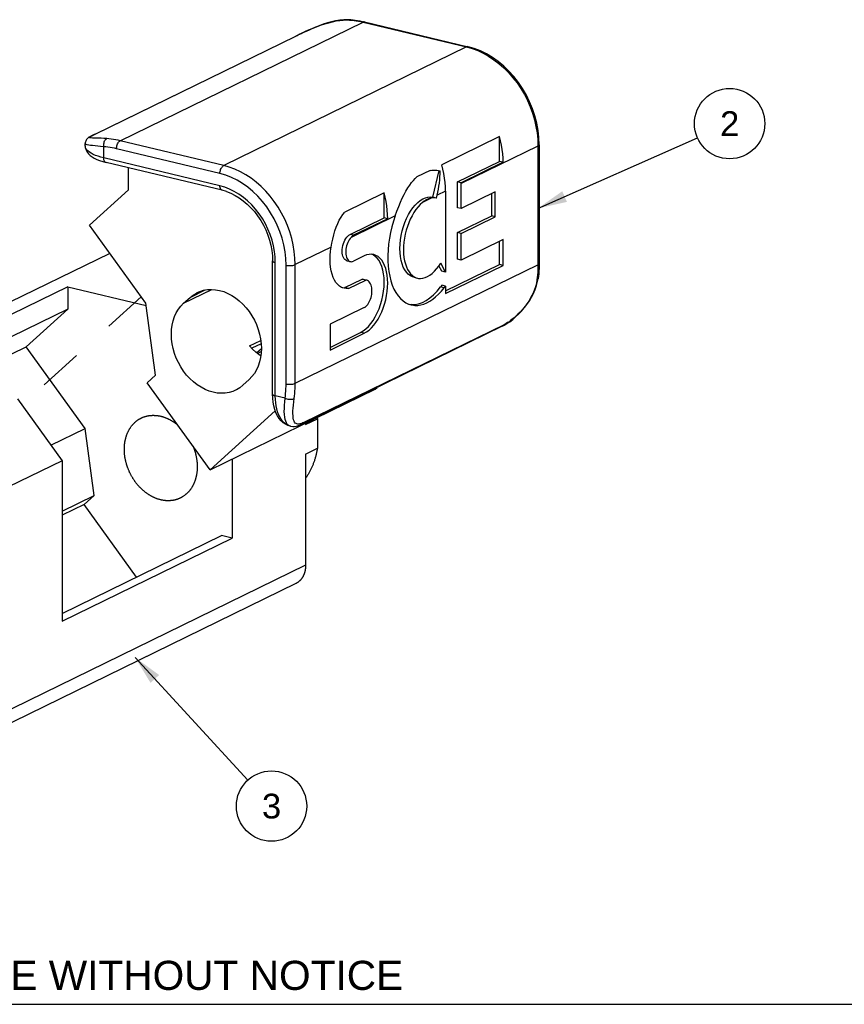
# Model space of a CAD drawing. Header units: inches. Extents: x 0 to 7.33, y -0.04 to 5.67.
# Tile 4 of 12: x 1.27 to 3.16, y 0 to 2.26. Entities that reach past the tile are written whole.
import ezdxf

# ---------------------------------------------------------------- set-up
doc = ezdxf.new("R2010")
doc.units = ezdxf.units.IN
doc.header["$LTSCALE"] = 0.403333
doc.header["$MEASUREMENT"] = 0
doc.linetypes.add('DASHED', pattern=[0.2, 0.1, -0.1])
doc.layers.get('0').update_dxf_attribs({"linetype": 'CONTINUOUS'})
doc.styles.get("Standard").update_dxf_attribs({"font": 'arial.ttf'})
doc.dimstyles.get("Standard").update_dxf_attribs({"dimtxt": 0.056667, "dimasz": 0.066667, "dimexe": 0.09, "dimexo": 0.07, "dimgap": 0.09, "dimtad": 0, "dimtih": 1, "dimtoh": 1, "dimdec": 3, "dimzin": 4, "dimdsep": 46, "dimtxsty": 'Standard', "dimblk": '_FILLED', "dimblk1": '_FILLED', "dimblk2": '_FILLED', "dimcen": 0.09, "dimadec": 3, "dimazin": 1, "dimtp": 0.001, "dimtm": 0.001, "dimtfac": 1, "dimtdec": 3, "dimtofl": 0, "dimtmove": 0, "dimatfit": 3, "dimldrblk": '_FILLED', "dimfxl": 0, "dimtolj": 1, "dimtzin": 4, "dimarcsym": 0})

# ---------------------------------------------------------------- blocks, each defined once
blk = doc.blocks.new('_FILLED')
at = {"color": 0, "linetype": 'ByBlock'}
blk.add_solid([(0, 0), (-1, 0.2), (-1, -0.2)], dxfattribs=at)
blk = doc.blocks.new('BALLOON_BL1', base_point=(2.8978, 2.0179))
at = {"color": 2, "linetype": 'Continuous'}
blk.add_circle((2.8978, 2.0179), 0.0806, dxfattribs=at)
at = {"color": 2, "linetype": 'Continuous', "insert": (2.8539, 2.0463), "char_height": 0.05667, "width": 0.087844, "attachment_point": 1, "line_spacing_factor": 0.9}
blk.add_mtext(' 2 ', dxfattribs=at)
blk = doc.blocks.new('BALLOON_BL2', base_point=(1.8481, 0.4541))
at = {"color": 2, "linetype": 'Continuous'}
blk.add_circle((1.8481, 0.4541), 0.0806, dxfattribs=at)
at = {"color": 2, "linetype": 'Continuous', "insert": (1.8042, 0.4825), "char_height": 0.05667, "width": 0.087844, "attachment_point": 1, "line_spacing_factor": 0.9}
blk.add_mtext(' 3 ', dxfattribs=at)

msp = doc.modelspace()

# ---------------------------------------------------------------- linework, layer by layer
at = {"color": 7, "linetype": 'Continuous'}
for p, q in [((1.5014, 1.9788), (2.0578, 2.2505)), ((2.0268, 2.2552), (2.0319, 2.2548)), ((2.0296, 2.2558), (2.0296, 2.2558)), ((2.056, 2.2522), (2.0613, 2.251)), ((2.0578, 2.2505), (2.2948, 2.1938)), ((2.0613, 2.251), (2.2983, 2.1942)), ((1.4439, 1.9939), (1.9037, 2.2184)), ((1.4451, 1.9944), (1.9039, 2.2186)), ((1.907, 2.22), (1.9037, 2.2184)), ((1.9037, 2.2184), (1.9039, 2.2186)), ((1.9039, 2.2186), (1.9065, 2.2198)), ((2.2948, 2.1938), (1.7385, 1.922)), ((1.4439, 1.9939), (1.442, 1.9929)), ((1.4427, 1.9932), (1.4451, 1.9944)), ((1.4448, 1.9943), (1.4451, 1.9944)), ((2.3706, 1.9882), (2.2385, 1.9237)), ((2.3706, 1.9313), (2.3706, 1.9882)), ((1.421, 1.9673), (1.421, 1.9721)), ((1.4636, 1.9393), (1.4636, 1.9649)), ((1.7385, 1.922), (1.5014, 1.9788)), ((2.4587, 1.9666), (2.2828, 1.8807)), ((2.4587, 1.9666), (2.4587, 1.6947)), ((2.4614, 1.9695), (2.4614, 1.6976)), ((1.7299, 1.9037), (1.4928, 1.9605)), ((1.7299, 1.8755), (1.4636, 1.9393)), ((1.735, 1.8651), (1.4688, 1.9289)), ((2.2746, 1.8843), (2.3706, 1.9313)), ((2.3788, 1.9293), (2.2828, 1.8824)), ((2.3788, 1.9293), (2.3706, 1.9313)), ((1.5202, 1.8664), (1.5202, 1.9166)), ((2.2116, 1.9105), (2.1812, 1.8957)), ((2.2179, 1.8494), (2.2322, 1.9106)), ((2.231, 1.9107), (2.2348, 1.9099)), ((2.2828, 1.8824), (2.2746, 1.8843)), ((2.2746, 1.8252), (2.2746, 1.8843)), ((2.2828, 1.8233), (2.2828, 1.8811)), ((1.4309, 1.7853), (1.5202, 1.8664)), ((2.1062, 1.8591), (2.0163, 1.8151)), ((2.1062, 1.8021), (2.1062, 1.8591)), ((2.2261, 1.8474), (2.2275, 1.8537)), ((2.2467, 1.863), (2.2275, 1.8537)), ((2.2467, 1.863), (2.2467, 1.6779)), ((2.3608, 1.8614), (2.2828, 1.8233)), ((2.3526, 1.8064), (2.3526, 1.8574)), ((2.3608, 1.8044), (2.3608, 1.8614)), ((2.2152, 1.8476), (2.194, 1.8373)), ((2.2261, 1.8474), (2.2179, 1.8494)), ((2.1317, 1.8069), (2.0302, 1.7573)), ((2.2828, 1.8233), (2.2746, 1.8252)), ((2.2746, 1.7683), (2.3526, 1.8064)), ((2.3608, 1.8044), (2.3526, 1.8064)), ((1.56, 1.6062), (1.4309, 1.7853)), ((2.028, 1.7639), (2.1062, 1.8021)), ((2.1144, 1.8001), (2.0362, 1.762)), ((2.1144, 1.8001), (2.1062, 1.8021)), ((2.2828, 1.7663), (2.3608, 1.8044)), ((2.0362, 1.762), (2.028, 1.7639)), ((2.2828, 1.7663), (2.2746, 1.7683)), ((2.2746, 1.7071), (2.2746, 1.7683)), ((2.2828, 1.7051), (2.2828, 1.7663)), ((2.3788, 1.7521), (2.2828, 1.7051)), ((2.3706, 1.6949), (2.3706, 1.7481)), ((2.3788, 1.693), (2.3788, 1.7521)), ((1.4775, 1.7206), (0.7823, 1.381)), ((1.9849, 1.7351), (1.9023, 1.6948)), ((2.0603, 1.7147), (2.0363, 1.7029)), ((2.0809, 1.7171), (2.0779, 1.7184)), ((2.0859, 1.7138), (2.0809, 1.7171)), ((1.8504, 1.3982), (1.8504, 1.7036)), ((1.8568, 1.394), (1.8568, 1.6994)), ((1.8814, 1.4217), (1.8814, 1.6936)), ((1.9023, 1.4229), (1.9023, 1.6948)), ((1.9023, 1.4229), (2.4587, 1.6947)), ((2.0207, 1.7038), (2.0289, 1.7018)), ((2.2385, 1.6799), (2.2318, 1.6923)), ((2.2467, 1.6779), (2.2357, 1.6983)), ((2.2467, 1.6344), (2.3706, 1.6949)), ((2.2467, 1.6284), (2.3788, 1.693)), ((2.2828, 1.7051), (2.2746, 1.7071)), ((2.3788, 1.693), (2.3706, 1.6949)), ((2.2467, 1.6779), (2.2385, 1.6799)), ((2.0163, 1.6421), (2.0558, 1.6615)), ((2.0245, 1.6401), (2.064, 1.6595)), ((2.0558, 1.6615), (2.0578, 1.6612)), ((2.064, 1.6595), (2.0558, 1.6615)), ((2.0578, 1.6612), (2.0641, 1.6597)), ((2.066, 1.6592), (2.064, 1.6595)), ((2.1744, 1.6658), (2.1826, 1.6638)), ((2.2467, 1.6455), (2.2385, 1.6475)), ((2.457, 1.6653), (2.4563, 1.6596)), ((2.4578, 1.6558), (2.459, 1.6626)), ((2.459, 1.6626), (2.459, 1.6626)), ((1.3813, 1.6438), (0.9913, 1.4533)), ((1.3813, 1.6438), (1.3813, 1.593)), ((1.3813, 1.6438), (1.5607, 1.6008)), ((1.6466, 1.6063), (1.7114, 1.6379)), ((1.6613, 1.6197), (1.6962, 1.6367)), ((2.0109, 1.642), (2.0163, 1.6421)), ((2.0245, 1.6401), (2.0163, 1.6421)), ((2.2437, 1.6416), (2.2355, 1.6436)), ((2.2467, 1.6455), (2.2467, 1.6284)), ((1.5821, 1.4413), (1.56, 1.6062)), ((1.6466, 1.6063), (1.6613, 1.6197)), ((2.1632, 1.6042), (2.1683, 1.6034)), ((2.1765, 1.6015), (2.1683, 1.6034)), ((1.3813, 1.593), (1.061, 1.4366)), ((1.3813, 1.593), (1.286, 1.5065)), ((2.0603, 1.5965), (1.9821, 1.5583)), ((2.3809, 1.5572), (1.922, 1.3331)), ((1.9821, 1.5583), (1.9821, 1.4992)), ((2.3769, 1.5535), (1.918, 1.3294)), ((1.9821, 1.5052), (2.0521, 1.5394)), ((1.9821, 1.4992), (2.0603, 1.5374)), ((2.0603, 1.5374), (2.0521, 1.5394)), ((2.3769, 1.5535), (2.3814, 1.5559)), ((1.7974, 1.5085), (1.8235, 1.5212)), ((1.8244, 1.5137), (1.8026, 1.5031)), ((1.1159, 1.4234), (1.286, 1.5065)), ((1.4208, 1.3196), (1.286, 1.5065)), ((1.814, 1.4928), (1.8249, 1.5027)), ((1.8159, 1.4914), (1.8246, 1.4956)), ((1.5633, 1.4243), (1.5821, 1.4413)), ((1.7073, 1.2245), (1.5633, 1.4243)), ((1.7968, 1.4317), (1.7821, 1.4183)), ((1.7073, 1.2245), (2.0859, 1.4094)), ((2.0859, 1.4094), (2.0905, 1.4136)), ((1.2657, 1.3875), (1.3681, 1.2456)), ((1.8792, 1.3887), (1.8568, 1.394)), ((1.7073, 1.2245), (1.8566, 1.36)), ((1.9262, 1.3283), (1.9532, 1.3414)), ((1.9262, 1.3314), (1.9262, 1.3283)), ((1.9532, 1.3414), (1.9532, 1.2739)), ((1.3423, 1.2813), (1.4208, 1.3196)), ((1.4413, 1.1659), (1.4208, 1.3196)), ((1.8909, 1.3248), (1.8885, 1.3258)), ((1.8909, 1.3248), (1.8889, 1.3253)), ((1.8916, 1.3246), (1.8909, 1.3248)), ((1.8916, 1.3246), (1.8909, 1.3248)), ((1.8916, 1.3246), (1.8927, 1.3244)), ((1.9262, 1.2608), (1.9532, 1.2739)), ((1.3681, 1.2456), (1.2001, 1.1635)), ((1.3681, 1.2456), (1.3681, 0.8776)), ((1.7582, 1.2493), (1.7582, 1.0681)), ((1.9262, 1.2608), (1.9262, 1.006)), ((1.3681, 1.1301), (1.4413, 1.1659)), ((1.4186, 1.1452), (1.4413, 1.1659)), ((1.4186, 1.1452), (1.3681, 1.1206)), ((1.5386, 0.9788), (1.4186, 1.1452)), ((1.3681, 0.8955), (1.7335, 1.074)), ((1.3681, 0.8776), (1.7582, 1.0681)), ((1.7582, 1.0681), (1.7335, 1.074)), ((1.9262, 1.006), (1.2001, 0.6513)), ((1.9034, 0.9639), (1.1772, 0.6092)), ((0, 0), (7.3333, 0))]:
    msp.add_line(p, q, dxfattribs=at)
at = {"color": 2, "linetype": 'DASHED'}
msp.add_line((1.5494, 1.6209), (1.2763, 1.3729), dxfattribs=at)
at = {"color": 7, "linetype": 'Continuous'}
for points in [[(2.0296, 2.2558), (2.0227, 2.256), (2.0137, 2.2557), (2.0045, 2.2547), (1.995, 2.2531), (1.9855, 2.251), (1.9761, 2.2485), (1.9667, 2.2455), (1.9576, 2.2423), (1.9488, 2.2389), (1.9403, 2.2354), (1.9324, 2.2319), (1.925, 2.2286), (1.9183, 2.2255), (1.9122, 2.2226), (1.907, 2.22)], [(1.9065, 2.2198), (1.9094, 2.2212), (1.9126, 2.2228), (1.9162, 2.2245), (1.9202, 2.2264), (1.9247, 2.2284), (1.9296, 2.2307), (1.935, 2.2331), (1.941, 2.2357), (1.9475, 2.2384), (1.9546, 2.2411), (1.9623, 2.2439), (1.9706, 2.2467), (1.9792, 2.2492), (1.9877, 2.2514), (1.9962, 2.2531), (2.0043, 2.2544), (2.0122, 2.2551), (2.0196, 2.2554), (2.0268, 2.2552)], [(2.0296, 2.2558), (2.0281, 2.2557), (2.0268, 2.2552)], [(2.0296, 2.2558), (2.0348, 2.2554), (2.0401, 2.2548), (2.0454, 2.2541), (2.0507, 2.2532), (2.056, 2.2522)], [(2.0319, 2.2548), (2.0371, 2.2543), (2.0422, 2.2536), (2.0474, 2.2527), (2.0526, 2.2517), (2.0578, 2.2505)], [(2.0613, 2.251), (2.0605, 2.2511), (2.0592, 2.251), (2.0578, 2.2505)], [(2.2983, 2.1942), (2.2975, 2.1944), (2.2962, 2.1942), (2.2948, 2.1938)], [(2.2948, 2.1938), (2.3077, 2.1901), (2.3205, 2.1853), (2.3331, 2.1794), (2.3455, 2.1724), (2.3575, 2.1644), (2.3692, 2.1555), (2.3804, 2.1456), (2.3911, 2.1348), (2.4012, 2.1232), (2.4107, 2.111), (2.4194, 2.098), (2.4274, 2.0845), (2.4345, 2.0706), (2.4408, 2.0562), (2.4462, 2.0415), (2.4507, 2.0266), (2.4541, 2.0115), (2.4567, 1.9965), (2.4582, 1.9814), (2.4587, 1.9666)], [(2.4614, 1.9695), (2.4608, 1.986), (2.4589, 2.0025), (2.4558, 2.0191), (2.4516, 2.0356), (2.4461, 2.0519), (2.4396, 2.0678), (2.432, 2.0833), (2.4234, 2.0982), (2.4138, 2.1124), (2.4033, 2.1258), (2.3921, 2.1383), (2.3801, 2.1499), (2.3675, 2.1603), (2.3543, 2.1697), (2.3407, 2.1778), (2.3268, 2.1846), (2.3126, 2.1901), (2.2983, 2.1942)], [(1.442, 1.9929), (1.4402, 1.9921), (1.4386, 1.9912), (1.437, 1.9904), (1.4356, 1.9897), (1.4343, 1.989), (1.4331, 1.9884), (1.4319, 1.9878), (1.4309, 1.9872), (1.4298, 1.9865), (1.4288, 1.9858), (1.4277, 1.9851), (1.4266, 1.9841), (1.4254, 1.983), (1.4242, 1.9816), (1.4231, 1.9799), (1.4222, 1.978), (1.4215, 1.9759), (1.4211, 1.9737), (1.421, 1.9721)], [(1.4704, 1.9835), (1.4637, 1.9839), (1.4575, 1.9842), (1.4518, 1.9845), (1.4466, 1.9847), (1.442, 1.9848), (1.4382, 1.9849), (1.4351, 1.9851), (1.4328, 1.9853), (1.4313, 1.9855), (1.4306, 1.9859), (1.4305, 1.9863), (1.4309, 1.9868), (1.4317, 1.9875), (1.433, 1.9883), (1.4345, 1.9891), (1.4363, 1.99), (1.4382, 1.991), (1.4404, 1.9921), (1.4427, 1.9932)], [(2.3788, 1.9293), (2.3785, 1.939), (2.3778, 1.9488), (2.3767, 1.9587), (2.3751, 1.9685), (2.3731, 1.9784), (2.3706, 1.9882)], [(1.4219, 1.9707), (1.4211, 1.9715), (1.421, 1.9721)], [(1.421, 1.9673), (1.4213, 1.9634), (1.4222, 1.9595), (1.4238, 1.9556), (1.4261, 1.9519), (1.4289, 1.9483), (1.4325, 1.9449), (1.4367, 1.9418), (1.4417, 1.9387), (1.4475, 1.9358), (1.4542, 1.9332), (1.4612, 1.9309), (1.4688, 1.9289)], [(1.4636, 1.9393), (1.4568, 1.941), (1.4505, 1.943), (1.4447, 1.9452), (1.4394, 1.9475), (1.4348, 1.95), (1.4308, 1.9525), (1.4274, 1.9552), (1.4247, 1.958), (1.4228, 1.9609), (1.4215, 1.9638), (1.421, 1.9667), (1.421, 1.9673)], [(1.4636, 1.9649), (1.4565, 1.9655), (1.4498, 1.9662), (1.4437, 1.9668), (1.4382, 1.9674), (1.4333, 1.968), (1.4292, 1.9686), (1.4259, 1.9693), (1.4234, 1.97), (1.4219, 1.9707)], [(1.4636, 1.9649), (1.4635, 1.9672), (1.4635, 1.9695), (1.4637, 1.9719), (1.4642, 1.9741), (1.4648, 1.9763), (1.4657, 1.9783), (1.4667, 1.98), (1.4678, 1.9815), (1.4691, 1.9826), (1.4704, 1.9835)], [(1.4928, 1.9605), (1.488, 1.9616), (1.4831, 1.9625), (1.4782, 1.9633), (1.4733, 1.964), (1.4685, 1.9645), (1.4636, 1.9649)], [(1.5014, 1.9788), (1.4963, 1.9799), (1.4911, 1.9809), (1.4859, 1.9818), (1.4807, 1.9825), (1.4755, 1.9831), (1.4704, 1.9835)], [(1.4928, 1.9605), (1.493, 1.9627), (1.4933, 1.965), (1.4938, 1.9673), (1.4945, 1.9695), (1.4954, 1.9717), (1.4964, 1.9736), (1.4975, 1.9753), (1.4988, 1.9768), (1.5001, 1.9779), (1.5014, 1.9788)], [(2.4614, 1.9695), (2.4612, 1.9688), (2.4607, 1.968), (2.4599, 1.9673), (2.4587, 1.9666)], [(1.4688, 1.9289), (1.4683, 1.929), (1.4672, 1.9296), (1.4662, 1.9305), (1.4653, 1.9318), (1.4646, 1.9333), (1.4641, 1.9351), (1.4638, 1.9371), (1.4636, 1.9393)], [(1.7299, 1.9037), (1.73, 1.9059), (1.7303, 1.9083), (1.7308, 1.9105), (1.7315, 1.9128), (1.7324, 1.9149), (1.7334, 1.9168), (1.7346, 1.9185), (1.7358, 1.92), (1.7371, 1.9212), (1.7385, 1.922)], [(1.9023, 1.6948), (1.9018, 1.7097), (1.9003, 1.7247), (1.8978, 1.7398), (1.8943, 1.7548), (1.8898, 1.7697), (1.8844, 1.7844), (1.8782, 1.7988), (1.871, 1.8128), (1.8631, 1.8263), (1.8543, 1.8392), (1.8449, 1.8515), (1.8348, 1.863), (1.8241, 1.8738), (1.8129, 1.8837), (1.8012, 1.8927), (1.7891, 1.9007), (1.7767, 1.9076), (1.7641, 1.9135), (1.7513, 1.9183), (1.7385, 1.922)], [(2.2467, 1.863), (2.2465, 1.8731), (2.2458, 1.8831), (2.2446, 1.8933), (2.243, 1.9034), (2.241, 1.9136), (2.2385, 1.9237)], [(1.8814, 1.6936), (1.8808, 1.7089), (1.8791, 1.7243), (1.8763, 1.7398), (1.8723, 1.7552), (1.8672, 1.7704), (1.8611, 1.7853), (1.854, 1.7998), (1.846, 1.8138), (1.837, 1.8271), (1.8273, 1.8397), (1.8168, 1.8514), (1.8056, 1.8623), (1.7939, 1.8721), (1.7817, 1.8808), (1.7691, 1.8884), (1.7562, 1.8948), (1.7431, 1.8999), (1.7299, 1.9037)], [(2.1317, 1.8069), (2.1356, 1.8175), (2.1396, 1.8277), (2.1436, 1.8376), (2.1478, 1.8469), (2.1519, 1.8555), (2.1561, 1.8634), (2.1604, 1.8706), (2.1647, 1.8771), (2.1689, 1.8828), (2.1731, 1.8878), (2.1772, 1.8921), (2.1812, 1.8957)], [(2.2116, 1.9105), (2.2154, 1.9111), (2.2193, 1.9114), (2.2232, 1.9114), (2.2271, 1.9111), (2.231, 1.9107)], [(1.8568, 1.6994), (1.8563, 1.7123), (1.8549, 1.7252), (1.8525, 1.7382), (1.8492, 1.7511), (1.8449, 1.7638), (1.8398, 1.7763), (1.8339, 1.7885), (1.8271, 1.8002), (1.8196, 1.8113), (1.8115, 1.8219), (1.8027, 1.8317), (1.7933, 1.8408), (1.7835, 1.849), (1.7733, 1.8563), (1.7627, 1.8627), (1.7519, 1.868), (1.741, 1.8723), (1.7299, 1.8755)], [(1.7449, 1.8622), (1.7346, 1.8652), (1.7334, 1.8658), (1.7324, 1.8668), (1.7315, 1.868), (1.7308, 1.8696), (1.7303, 1.8713), (1.73, 1.8733), (1.7299, 1.8755)], [(2.2828, 1.8811), (2.2828, 1.8815), (2.2828, 1.8819), (2.2828, 1.8824)], [(1.7449, 1.8622), (1.7548, 1.8583), (1.7645, 1.8535), (1.7741, 1.8477), (1.7833, 1.841), (1.7923, 1.8335), (1.8008, 1.8252), (1.8088, 1.8162), (1.8163, 1.8065), (1.8232, 1.7962), (1.8294, 1.7854), (1.8348, 1.7742), (1.8395, 1.7627), (1.8434, 1.751), (1.8465, 1.7391), (1.8487, 1.7272), (1.85, 1.7153), (1.8504, 1.7036)], [(2.1144, 1.8001), (2.1141, 1.8099), (2.1134, 1.8197), (2.1122, 1.8295), (2.1107, 1.8394), (2.1087, 1.8492), (2.1062, 1.8591)], [(2.1744, 1.6658), (2.1713, 1.6667), (2.1662, 1.6692), (2.1615, 1.6728), (2.1572, 1.6773), (2.1533, 1.6828), (2.15, 1.6893), (2.1472, 1.6965), (2.1451, 1.7045), (2.1435, 1.7131), (2.1426, 1.7222), (2.1423, 1.7317), (2.1427, 1.7416), (2.1437, 1.7517), (2.1453, 1.7618), (2.1476, 1.7719), (2.1504, 1.7818), (2.1538, 1.7914), (2.1577, 1.8006), (2.1621, 1.8093), (2.1669, 1.8173), (2.172, 1.8247), (2.1774, 1.8312), (2.1831, 1.8369), (2.1889, 1.8416), (2.1948, 1.8453), (2.2007, 1.848), (2.2066, 1.8495), (2.2123, 1.85), (2.2179, 1.8494)], [(2.194, 1.8373), (2.1888, 1.8326), (2.1838, 1.8272), (2.1789, 1.8211), (2.1744, 1.8143), (2.1701, 1.807), (2.1661, 1.7991), (2.1626, 1.7909), (2.1594, 1.7823), (2.1567, 1.7734), (2.1544, 1.7644), (2.1527, 1.7553), (2.1514, 1.7461), (2.1507, 1.7371), (2.1505, 1.7283), (2.1508, 1.7197), (2.1516, 1.7114), (2.153, 1.7036), (2.1549, 1.6963), (2.1572, 1.6896), (2.16, 1.6835), (2.1633, 1.6782), (2.1669, 1.6736), (2.1709, 1.6697), (2.1752, 1.6668), (2.1799, 1.6646), (2.1826, 1.6638)], [(2.2152, 1.8476), (2.2134, 1.8473), (2.2117, 1.8469), (2.2099, 1.8464), (2.2081, 1.8457), (2.2064, 1.845), (2.2046, 1.8442), (2.2028, 1.8433), (2.201, 1.8423), (2.1992, 1.8412), (2.1975, 1.84), (2.1957, 1.8387), (2.194, 1.8373)], [(2.2261, 1.8474), (2.2234, 1.8478), (2.2207, 1.848), (2.218, 1.848), (2.2152, 1.8476)], [(1.9849, 1.7352), (1.9866, 1.7443), (1.9887, 1.7535), (1.9909, 1.7628), (1.9935, 1.7719), (1.9964, 1.7807), (1.9997, 1.7891), (2.0033, 1.7968), (2.0073, 1.8038), (2.0117, 1.8099), (2.0163, 1.8151)], [(2.1317, 1.8069), (2.1274, 1.7942), (2.1237, 1.7814), (2.1206, 1.7683), (2.1181, 1.7551), (2.1162, 1.7419), (2.115, 1.7288), (2.1145, 1.7159), (2.1146, 1.7034), (2.1153, 1.6911), (2.1167, 1.6794), (2.1188, 1.6682), (2.1215, 1.6577), (2.1248, 1.6479), (2.1286, 1.6388), (2.1331, 1.6307), (2.138, 1.6234), (2.1435, 1.6171), (2.1494, 1.6118), (2.1557, 1.6076), (2.1623, 1.6044), (2.168, 1.6027)], [(2.0207, 1.7038), (2.0183, 1.7047), (2.0162, 1.7063), (2.0144, 1.7083), (2.0129, 1.711), (2.0116, 1.7141), (2.0107, 1.7176), (2.0102, 1.7214), (2.01, 1.7255), (2.0102, 1.7298), (2.0107, 1.7342), (2.0116, 1.7386), (2.0129, 1.7429), (2.0144, 1.747), (2.0162, 1.7509), (2.0183, 1.7545), (2.0206, 1.7576), (2.023, 1.7602), (2.0255, 1.7623), (2.028, 1.7639)], [(2.0362, 1.762), (2.0347, 1.7611), (2.0332, 1.76), (2.0317, 1.7588), (2.0302, 1.7573)], [(2.0302, 1.7573), (2.0281, 1.7547), (2.0261, 1.7519), (2.0243, 1.7487), (2.0227, 1.7452), (2.0213, 1.7416), (2.0201, 1.7378), (2.0192, 1.7339), (2.0186, 1.73), (2.0183, 1.7261), (2.0182, 1.7223), (2.0185, 1.7187), (2.019, 1.7153), (2.0198, 1.7122), (2.0209, 1.7094), (2.0222, 1.707), (2.0238, 1.705), (2.0255, 1.7034), (2.0275, 1.7023), (2.0289, 1.7018)], [(2.0143, 1.6408), (2.0088, 1.6427), (2.0041, 1.6455), (1.9998, 1.6493), (1.9958, 1.6539), (1.9923, 1.6594), (1.9892, 1.6657), (1.9867, 1.6728), (1.9847, 1.6804), (1.9833, 1.6887), (1.9824, 1.6974), (1.9822, 1.7065), (1.9825, 1.7159), (1.9834, 1.7255), (1.9849, 1.7351)], [(2.0823, 1.7178), (2.0771, 1.7185), (2.0716, 1.7182), (2.066, 1.7169), (2.0603, 1.7147)], [(2.0603, 1.5374), (2.066, 1.5407), (2.0716, 1.5448), (2.0771, 1.5499), (2.0823, 1.5558), (2.0874, 1.5625), (2.0921, 1.5699), (2.0965, 1.5778), (2.1005, 1.5864), (2.1041, 1.5953), (2.1072, 1.6046), (2.1098, 1.6141), (2.1118, 1.6238), (2.1132, 1.6334), (2.1141, 1.643), (2.1144, 1.6525), (2.1141, 1.6616), (2.1132, 1.6703), (2.1118, 1.6785), (2.1098, 1.6862), (2.1072, 1.6932), (2.1041, 1.6995), (2.1005, 1.705), (2.0965, 1.7096), (2.0921, 1.7133), (2.0874, 1.716), (2.0823, 1.7178)], [(1.8504, 1.7036), (1.8504, 1.7036), (1.8507, 1.7028), (1.8513, 1.702), (1.8522, 1.7012), (1.8535, 1.7006), (1.855, 1.7), (1.8568, 1.6994)], [(1.8814, 1.6936), (1.8834, 1.6931), (1.8856, 1.6929), (1.8879, 1.6927), (1.8903, 1.6926), (1.8926, 1.6927), (1.8949, 1.6929), (1.8971, 1.6932), (1.899, 1.6937), (1.9008, 1.6942), (1.9023, 1.6948)], [(2.0289, 1.7018), (2.0295, 1.7017), (2.0317, 1.7016), (2.0339, 1.702), (2.0363, 1.7029)], [(2.0521, 1.5394), (2.0582, 1.5429), (2.0642, 1.5475), (2.07, 1.5531), (2.0756, 1.5596), (2.0809, 1.567), (2.0859, 1.5752), (2.0904, 1.584), (2.0944, 1.5934), (2.0979, 1.6032), (2.1009, 1.6133), (2.1032, 1.6237), (2.1049, 1.634), (2.1059, 1.6443), (2.1062, 1.6544), (2.1059, 1.6642), (2.1049, 1.6735), (2.1032, 1.6822), (2.1009, 1.6903), (2.0979, 1.6975), (2.0944, 1.7039), (2.0904, 1.7093), (2.0859, 1.7138)], [(2.1826, 1.6638), (2.1847, 1.6634), (2.1898, 1.6631), (2.195, 1.6636), (2.2003, 1.6651), (2.2057, 1.6675), (2.211, 1.6707), (2.2163, 1.6747), (2.2214, 1.6795), (2.2264, 1.6851), (2.2312, 1.6913), (2.2357, 1.6983)], [(2.4587, 1.6947), (2.4586, 1.6887), (2.4584, 1.6828), (2.4581, 1.6769), (2.4576, 1.6711), (2.457, 1.6653)], [(2.4614, 1.6976), (2.4612, 1.6969), (2.4607, 1.6961), (2.4599, 1.6954), (2.4587, 1.6947)], [(2.4614, 1.6976), (2.4613, 1.6917), (2.4611, 1.6858), (2.4608, 1.6799), (2.4603, 1.6741), (2.4597, 1.6683), (2.459, 1.6626)], [(2.0782, 1.6302), (2.0783, 1.6342), (2.0782, 1.638), (2.0778, 1.6416), (2.0771, 1.645), (2.0762, 1.6481), (2.075, 1.6509), (2.0736, 1.6534), (2.072, 1.6555), (2.0703, 1.6571), (2.0683, 1.6584), (2.0662, 1.6592), (2.066, 1.6592)], [(2.2355, 1.6436), (2.236, 1.6442), (2.2365, 1.6449), (2.237, 1.6455), (2.2375, 1.6462), (2.238, 1.6468), (2.2385, 1.6475)], [(2.4563, 1.6596), (2.4549, 1.6518), (2.4528, 1.6439), (2.4501, 1.6359), (2.4467, 1.6279), (2.4426, 1.62), (2.4381, 1.6122), (2.433, 1.6047), (2.4278, 1.5977), (2.4226, 1.5915), (2.4176, 1.5859), (2.4127, 1.581), (2.4081, 1.5767), (2.4038, 1.5728), (2.3997, 1.5695), (2.3959, 1.5666), (2.3924, 1.5641), (2.3891, 1.5619), (2.3861, 1.5601), (2.3834, 1.5585), (2.3809, 1.5572)], [(2.3814, 1.5559), (2.3876, 1.5596), (2.394, 1.564), (2.4007, 1.5691), (2.4075, 1.5749), (2.4142, 1.5812), (2.4208, 1.5881), (2.4273, 1.5955), (2.4333, 1.6033), (2.439, 1.6115), (2.4441, 1.62), (2.4486, 1.6287), (2.4525, 1.6377), (2.4556, 1.6467), (2.4578, 1.6558)], [(2.459, 1.6626), (2.4589, 1.6621), (2.4584, 1.6612), (2.4575, 1.6603), (2.4563, 1.6596)], [(1.6613, 1.6197), (1.6683, 1.6252), (1.6758, 1.6298), (1.6777, 1.6308)], [(1.6777, 1.6308), (1.6839, 1.6335), (1.6924, 1.636), (1.7012, 1.6376), (1.7104, 1.638), (1.7197, 1.6374), (1.7291, 1.6356), (1.7385, 1.6329), (1.7478, 1.629), (1.7569, 1.6242), (1.7657, 1.6185), (1.7743, 1.6118), (1.7823, 1.6044), (1.7899, 1.5961), (1.7969, 1.5872), (1.8032, 1.5777), (1.8088, 1.5677), (1.8136, 1.5573), (1.8176, 1.5465), (1.8208, 1.5356), (1.8231, 1.5246), (1.8245, 1.5136), (1.8249, 1.5027), (1.8245, 1.492), (1.8231, 1.4817), (1.8208, 1.4718), (1.8176, 1.4624), (1.8136, 1.4536), (1.8087, 1.4455), (1.8032, 1.4382), (1.7968, 1.4317)], [(2.0245, 1.6401), (2.019, 1.64), (2.0143, 1.6408)], [(2.0603, 1.5965), (2.0625, 1.5977), (2.0646, 1.5994), (2.0666, 1.6014), (2.0685, 1.6037), (2.0704, 1.6064), (2.0721, 1.6093), (2.0736, 1.6125), (2.075, 1.6159), (2.0761, 1.6194), (2.077, 1.623), (2.0777, 1.6266), (2.0782, 1.6302)], [(2.1683, 1.6034), (2.1767, 1.6037), (2.1851, 1.6053), (2.1938, 1.6084), (2.2024, 1.6128), (2.211, 1.6187), (2.2194, 1.6258), (2.2276, 1.6341), (2.2355, 1.6436)], [(2.1765, 1.6015), (2.1832, 1.6015), (2.1899, 1.6025), (2.1968, 1.6044), (2.2037, 1.6072), (2.2106, 1.6109), (2.2174, 1.6154), (2.2242, 1.6208), (2.2309, 1.627), (2.2374, 1.6339), (2.2437, 1.6416)], [(2.2437, 1.6416), (2.2442, 1.6423), (2.2447, 1.6429), (2.2452, 1.6436), (2.2457, 1.6442), (2.2462, 1.6449), (2.2467, 1.6455)], [(1.7657, 1.4072), (1.7595, 1.4045), (1.751, 1.402), (1.7422, 1.4004), (1.7331, 1.4), (1.7238, 1.4006), (1.7144, 1.4024), (1.705, 1.4051), (1.6957, 1.4089), (1.6865, 1.4138), (1.6777, 1.4195), (1.6692, 1.4262), (1.6611, 1.4336), (1.6535, 1.4419), (1.6466, 1.4508), (1.6402, 1.4603), (1.6346, 1.4703), (1.6298, 1.4807), (1.6258, 1.4915), (1.6226, 1.5024), (1.6203, 1.5134), (1.619, 1.5244), (1.6185, 1.5353), (1.619, 1.546), (1.6203, 1.5563), (1.6226, 1.5662), (1.6258, 1.5756), (1.6298, 1.5844), (1.6347, 1.5925), (1.6402, 1.5998), (1.6466, 1.6063)], [(2.168, 1.6027), (2.1693, 1.6024), (2.1765, 1.6015)], [(2.3769, 1.5535), (2.3785, 1.5545), (2.3798, 1.5557), (2.3809, 1.5572)], [(1.8236, 1.4859), (1.8198, 1.4883), (1.812, 1.4944), (1.8045, 1.5011), (1.7974, 1.5085)], [(1.8792, 1.3887), (1.8799, 1.3941), (1.8804, 1.3995), (1.8809, 1.405), (1.8812, 1.4105), (1.8814, 1.4161), (1.8814, 1.4217)], [(1.8814, 1.4217), (1.8834, 1.4212), (1.8856, 1.4209), (1.8879, 1.4208), (1.8903, 1.4207), (1.8926, 1.4208), (1.8949, 1.421), (1.8971, 1.4213), (1.899, 1.4218), (1.9008, 1.4223), (1.9023, 1.4229)], [(1.8999, 1.3878), (1.9007, 1.3936), (1.9012, 1.3994), (1.9017, 1.4052), (1.902, 1.4111), (1.9022, 1.417), (1.9023, 1.4229)], [(1.7821, 1.4183), (1.7751, 1.4127), (1.7676, 1.4082), (1.7657, 1.4072)], [(1.8909, 1.3248), (1.8854, 1.3265), (1.8801, 1.3291), (1.875, 1.3326), (1.8702, 1.3369), (1.8657, 1.3422), (1.8617, 1.3484), (1.8583, 1.3554), (1.8554, 1.3631), (1.8532, 1.3713), (1.8517, 1.38), (1.8507, 1.389), (1.8504, 1.3982)], [(1.8504, 1.3982), (1.8507, 1.3974), (1.8513, 1.3966), (1.8522, 1.3958), (1.8535, 1.3952), (1.855, 1.3946), (1.8568, 1.394)], [(1.8889, 1.3253), (1.8846, 1.3271), (1.8805, 1.3295), (1.8767, 1.3327), (1.8731, 1.3364), (1.8698, 1.3408), (1.8669, 1.3459), (1.8643, 1.3514), (1.862, 1.3575), (1.8602, 1.3641), (1.8587, 1.3711), (1.8577, 1.3784), (1.857, 1.3861), (1.8568, 1.394)], [(1.8885, 1.3258), (1.8863, 1.3273), (1.8842, 1.3294), (1.8824, 1.3322), (1.8807, 1.3358), (1.8794, 1.3403), (1.8784, 1.3456), (1.8778, 1.3516), (1.8774, 1.3581), (1.8775, 1.3652), (1.8778, 1.3727), (1.8783, 1.3805), (1.8792, 1.3887)], [(1.8792, 1.3887), (1.8812, 1.388), (1.8834, 1.3873), (1.8856, 1.3869), (1.888, 1.3865), (1.8903, 1.3864), (1.8926, 1.3863), (1.8947, 1.3865), (1.8967, 1.3868), (1.8984, 1.3872), (1.8999, 1.3878)], [(1.9149, 1.3302), (1.9126, 1.3297), (1.9103, 1.3294), (1.9082, 1.3294), (1.9061, 1.3298), (1.9042, 1.3305), (1.9025, 1.3318), (1.901, 1.3336), (1.8997, 1.3361), (1.8986, 1.3392), (1.8978, 1.3433), (1.8973, 1.3481), (1.8971, 1.3535), (1.8972, 1.3596), (1.8976, 1.3661), (1.8982, 1.373), (1.899, 1.3803), (1.8999, 1.3878)], [(1.5943, 1.1558), (1.5933, 1.1561), (1.5923, 1.1563), (1.5913, 1.1566), (1.5903, 1.1569), (1.5894, 1.1572), (1.5884, 1.1575), (1.5874, 1.1578), (1.5864, 1.1582), (1.5854, 1.1585), (1.5844, 1.1589), (1.5834, 1.1592), (1.5824, 1.1596), (1.5814, 1.16), (1.5805, 1.1605), (1.5795, 1.1609), (1.5785, 1.1613), (1.5775, 1.1618), (1.5766, 1.1623), (1.5756, 1.1627), (1.5746, 1.1632), (1.5737, 1.1637), (1.5727, 1.1643), (1.5717, 1.1648), (1.5708, 1.1653), (1.5698, 1.1659), (1.5689, 1.1665), (1.5679, 1.167), (1.567, 1.1676), (1.5661, 1.1682), (1.5651, 1.1689), (1.5642, 1.1695), (1.5633, 1.1701), (1.5623, 1.1708), (1.5614, 1.1714), (1.5605, 1.1721), (1.5596, 1.1728), (1.5587, 1.1735), (1.5578, 1.1742), (1.5569, 1.1749), (1.556, 1.1756), (1.5552, 1.1764), (1.5543, 1.1771), (1.5534, 1.1779), (1.5525, 1.1787), (1.5517, 1.1794), (1.5508, 1.1802), (1.55, 1.181), (1.5491, 1.1819), (1.5483, 1.1827), (1.5475, 1.1835), (1.5467, 1.1843), (1.5459, 1.1852), (1.545, 1.1861), (1.5442, 1.1869), (1.5435, 1.1878), (1.5427, 1.1887), (1.5419, 1.1896), (1.5411, 1.1905), (1.5404, 1.1914), (1.5396, 1.1923), (1.5389, 1.1933), (1.5381, 1.1942), (1.5374, 1.1951), (1.5367, 1.1961), (1.5359, 1.1971), (1.5352, 1.198), (1.5345, 1.199), (1.5338, 1.2), (1.5332, 1.201), (1.5325, 1.202), (1.5318, 1.203), (1.5312, 1.204), (1.5305, 1.205), (1.5299, 1.2061), (1.5293, 1.2071), (1.5286, 1.2081), (1.528, 1.2092), (1.5274, 1.2102), (1.5268, 1.2113), (1.5263, 1.2124), (1.5257, 1.2134), (1.5251, 1.2145), (1.5246, 1.2156), (1.524, 1.2167), (1.5235, 1.2178), (1.523, 1.2189), (1.5225, 1.22), (1.522, 1.2211), (1.5215, 1.2222), (1.521, 1.2233), (1.5205, 1.2244), (1.5201, 1.2255), (1.5196, 1.2267), (1.5192, 1.2278), (1.5187, 1.2289), (1.5183, 1.2301), (1.5179, 1.2312), (1.5175, 1.2323), (1.5171, 1.2335), (1.5168, 1.2346), (1.5164, 1.2358), (1.516, 1.2369), (1.5157, 1.2381), (1.5154, 1.2392), (1.515, 1.2404), (1.5147, 1.2415), (1.5144, 1.2427), (1.5142, 1.2439), (1.5139, 1.245), (1.5136, 1.2462), (1.5134, 1.2473), (1.5131, 1.2485), (1.5129, 1.2497), (1.5127, 1.2508), (1.5125, 1.252), (1.5123, 1.2532), (1.5121, 1.2543), (1.5119, 1.2555), (1.5118, 1.2567), (1.5116, 1.2578), (1.5115, 1.259), (1.5114, 1.2602), (1.5112, 1.2613), (1.5111, 1.2625), (1.5111, 1.2636), (1.511, 1.2648), (1.5109, 1.2659), (1.5109, 1.2671), (1.5108, 1.2682), (1.5108, 1.2694), (1.5108, 1.2705), (1.5108, 1.2717), (1.5108, 1.2728), (1.5108, 1.274), (1.5108, 1.2751), (1.5109, 1.2762), (1.5109, 1.2773), (1.511, 1.2785), (1.5111, 1.2796), (1.5111, 1.2807), (1.5112, 1.2818), (1.5114, 1.2829), (1.5115, 1.284), (1.5116, 1.2851), (1.5118, 1.2862), (1.5119, 1.2873), (1.5121, 1.2884), (1.5123, 1.2895), (1.5125, 1.2905), (1.5127, 1.2916), (1.5129, 1.2927), (1.5131, 1.2937), (1.5134, 1.2948), (1.5136, 1.2958), (1.5139, 1.2968), (1.5142, 1.2979), (1.5144, 1.2989), (1.5147, 1.2999), (1.515, 1.3009), (1.5154, 1.3019), (1.5157, 1.3029), (1.516, 1.3039), (1.5164, 1.3049), (1.5168, 1.3059), (1.5171, 1.3068), (1.5175, 1.3078), (1.5179, 1.3087), (1.5183, 1.3097), (1.5187, 1.3106), (1.5192, 1.3115), (1.5196, 1.3125), (1.5201, 1.3134), (1.5205, 1.3143), (1.521, 1.3152), (1.5215, 1.316), (1.522, 1.3169), (1.5225, 1.3178), (1.523, 1.3186), (1.5235, 1.3195), (1.524, 1.3203), (1.5246, 1.3211), (1.5251, 1.322), (1.5257, 1.3228), (1.5263, 1.3236), (1.5268, 1.3243), (1.5274, 1.3251), (1.528, 1.3259), (1.5286, 1.3266), (1.5293, 1.3274), (1.5299, 1.3281), (1.5305, 1.3288), (1.5312, 1.3296), (1.5318, 1.3303), (1.5325, 1.3309), (1.5332, 1.3316), (1.5338, 1.3323), (1.5345, 1.3329), (1.5352, 1.3336), (1.5359, 1.3342)], [(1.5359, 1.3342), (1.5367, 1.3348), (1.5374, 1.3355), (1.5381, 1.336), (1.5389, 1.3366), (1.5396, 1.3372), (1.5404, 1.3378), (1.5411, 1.3383), (1.5419, 1.3389), (1.5427, 1.3394), (1.5435, 1.3399), (1.5442, 1.3404), (1.545, 1.3409), (1.5459, 1.3413), (1.5467, 1.3418), (1.5475, 1.3423), (1.5483, 1.3427), (1.5491, 1.3431), (1.5496, 1.3433)], [(1.5496, 1.3433), (1.55, 1.3435), (1.5508, 1.3439), (1.5517, 1.3443), (1.5525, 1.3447), (1.5534, 1.345), (1.5543, 1.3454), (1.5552, 1.3457), (1.556, 1.346), (1.5569, 1.3463), (1.5578, 1.3466), (1.5587, 1.3469), (1.5596, 1.3472), (1.5605, 1.3474), (1.5614, 1.3477), (1.5623, 1.3479), (1.5633, 1.3481), (1.5642, 1.3483), (1.5651, 1.3485), (1.5661, 1.3486), (1.567, 1.3488), (1.5679, 1.3489), (1.5689, 1.3491), (1.5698, 1.3492), (1.5708, 1.3493), (1.5717, 1.3494), (1.5727, 1.3494), (1.5737, 1.3495), (1.5746, 1.3495), (1.5756, 1.3496), (1.5766, 1.3496), (1.5775, 1.3496), (1.5785, 1.3496), (1.5795, 1.3495), (1.5805, 1.3495), (1.5814, 1.3495), (1.5824, 1.3494), (1.5834, 1.3493), (1.5844, 1.3492), (1.5854, 1.3491), (1.5864, 1.349), (1.5874, 1.3488), (1.5884, 1.3487), (1.5894, 1.3485), (1.5903, 1.3484), (1.5913, 1.3482), (1.5923, 1.348), (1.5933, 1.3477), (1.5943, 1.3475)], [(1.5943, 1.3475), (1.5953, 1.3473), (1.5963, 1.347), (1.5973, 1.3467), (1.5983, 1.3465), (1.5993, 1.3462), (1.6003, 1.3458), (1.6013, 1.3455), (1.6023, 1.3452), (1.6033, 1.3448), (1.6042, 1.3445), (1.6052, 1.3441), (1.6062, 1.3437), (1.6072, 1.3433), (1.6082, 1.3429), (1.6092, 1.3424), (1.6101, 1.342), (1.6111, 1.3415), (1.6121, 1.3411), (1.6131, 1.3406), (1.614, 1.3401), (1.615, 1.3396), (1.6159, 1.3391), (1.6169, 1.3385), (1.6179, 1.338), (1.6188, 1.3374), (1.6198, 1.3369), (1.6207, 1.3363), (1.6216, 1.3357), (1.6226, 1.3351), (1.6235, 1.3345), (1.6244, 1.3339), (1.6254, 1.3332), (1.6263, 1.3326), (1.6272, 1.3319), (1.6281, 1.3312), (1.629, 1.3305), (1.6299, 1.3298), (1.6308, 1.3291), (1.6317, 1.3284), (1.6326, 1.3277), (1.6334, 1.327)], [(1.922, 1.3331), (1.9196, 1.332), (1.9172, 1.331), (1.9149, 1.3302)], [(1.9181, 1.3294), (1.9196, 1.3303), (1.9209, 1.3316), (1.922, 1.3331)], [(1.9527, 1.3443), (1.9529, 1.3434), (1.9532, 1.3414)], [(1.8927, 1.3244), (1.8968, 1.3239), (1.901, 1.3241), (1.9053, 1.3247), (1.9098, 1.326), (1.9145, 1.3277), (1.9181, 1.3294)], [(1.6682, 1.2788), (1.6686, 1.2778), (1.669, 1.2767), (1.6695, 1.2755), (1.6699, 1.2744), (1.6703, 1.2733), (1.6707, 1.2721), (1.6711, 1.271), (1.6715, 1.2699), (1.6719, 1.2687), (1.6723, 1.2676), (1.6726, 1.2664), (1.6729, 1.2653), (1.6733, 1.2641), (1.6736, 1.2629), (1.6739, 1.2618), (1.6742, 1.2606), (1.6745, 1.2595), (1.6748, 1.2583), (1.675, 1.2571), (1.6753, 1.256), (1.6755, 1.2548), (1.6757, 1.2537), (1.676, 1.2525), (1.6762, 1.2513), (1.6764, 1.2502), (1.6765, 1.249), (1.6767, 1.2478), (1.6769, 1.2467), (1.677, 1.2455), (1.6772, 1.2443), (1.6773, 1.2432), (1.6774, 1.242), (1.6775, 1.2409), (1.6776, 1.2397), (1.6777, 1.2385), (1.6777, 1.2374), (1.6778, 1.2362), (1.6778, 1.2351), (1.6779, 1.2339), (1.6779, 1.2328), (1.6779, 1.2317), (1.6779, 1.2305), (1.6779, 1.2294), (1.6778, 1.2282), (1.6778, 1.2271), (1.6777, 1.226), (1.6777, 1.2249), (1.6776, 1.2238), (1.6775, 1.2226), (1.6774, 1.2215), (1.6773, 1.2204), (1.6772, 1.2193), (1.677, 1.2182), (1.6769, 1.2171), (1.6767, 1.216), (1.6765, 1.215), (1.6764, 1.2139), (1.6762, 1.2128), (1.676, 1.2117), (1.6757, 1.2107), (1.6755, 1.2096), (1.6753, 1.2086), (1.675, 1.2075), (1.6748, 1.2065), (1.6745, 1.2055), (1.6742, 1.2044), (1.6739, 1.2034), (1.6736, 1.2024), (1.6733, 1.2014), (1.6729, 1.2004), (1.6726, 1.1994), (1.6723, 1.1984), (1.6719, 1.1975), (1.6715, 1.1965), (1.6711, 1.1955), (1.6707, 1.1946), (1.6703, 1.1936), (1.6699, 1.1927), (1.6695, 1.1918), (1.669, 1.1909), (1.6686, 1.19), (1.6681, 1.1891), (1.6677, 1.1882), (1.6672, 1.1873), (1.6667, 1.1864), (1.6662, 1.1855), (1.6657, 1.1847), (1.6651, 1.1838), (1.6646, 1.183), (1.6641, 1.1822), (1.6635, 1.1814), (1.663, 1.1806), (1.6624, 1.1798), (1.6618, 1.179), (1.6612, 1.1782), (1.6606, 1.1774), (1.66, 1.1767), (1.6594, 1.1759), (1.6587, 1.1752), (1.6581, 1.1745), (1.6575, 1.1738), (1.6568, 1.1731), (1.6561, 1.1724), (1.6555, 1.1717), (1.6548, 1.171), (1.6541, 1.1704), (1.6534, 1.1697), (1.6527, 1.1691), (1.652, 1.1685), (1.6513, 1.1679), (1.6505, 1.1673), (1.6498, 1.1667), (1.649, 1.1661), (1.6483, 1.1656), (1.6475, 1.165), (1.6467, 1.1645), (1.646, 1.164), (1.6452, 1.1634), (1.6444, 1.1629), (1.6436, 1.1625), (1.6428, 1.162), (1.642, 1.1615), (1.6412, 1.1611), (1.6403, 1.1606), (1.6395, 1.1602), (1.6391, 1.16)], [(1.9532, 1.2739), (1.9529, 1.2721), (1.9525, 1.2703), (1.9522, 1.2684), (1.9518, 1.2666), (1.9515, 1.2648), (1.9511, 1.263), (1.9507, 1.2612), (1.9502, 1.2595), (1.9498, 1.2577), (1.9493, 1.2559), (1.9488, 1.2542), (1.9484, 1.2524), (1.9478, 1.2507), (1.9473, 1.249), (1.9468, 1.2473), (1.9462, 1.2456), (1.9456, 1.2439), (1.9451, 1.2422), (1.9444, 1.2405), (1.9438, 1.2388), (1.9432, 1.2372), (1.9425, 1.2356), (1.9419, 1.2339), (1.9412, 1.2323), (1.9405, 1.2307), (1.9398, 1.2291), (1.939, 1.2276), (1.9383, 1.226), (1.9375, 1.2244), (1.9367, 1.2229), (1.9359, 1.2214), (1.9351, 1.2199), (1.9343, 1.2184), (1.9335, 1.2169), (1.9326, 1.2154), (1.9317, 1.2139), (1.9308, 1.2125), (1.9299, 1.2111), (1.929, 1.2096), (1.9281, 1.2082), (1.9272, 1.2068), (1.9262, 1.2055)], [(1.6391, 1.16), (1.6387, 1.1598), (1.6378, 1.1594), (1.637, 1.159), (1.6361, 1.1587), (1.6352, 1.1583), (1.6344, 1.158), (1.6335, 1.1576), (1.6326, 1.1573), (1.6317, 1.157), (1.6308, 1.1567), (1.6299, 1.1564), (1.629, 1.1562), (1.6281, 1.1559), (1.6272, 1.1557), (1.6263, 1.1555), (1.6254, 1.1552), (1.6244, 1.1551), (1.6235, 1.1549), (1.6226, 1.1547), (1.6216, 1.1545), (1.6207, 1.1544), (1.6198, 1.1543), (1.6188, 1.1542), (1.6179, 1.1541), (1.6169, 1.154), (1.6159, 1.1539), (1.615, 1.1538), (1.614, 1.1538), (1.6131, 1.1538), (1.6121, 1.1538), (1.6111, 1.1538), (1.6101, 1.1538), (1.6092, 1.1538), (1.6082, 1.1538), (1.6072, 1.1539), (1.6062, 1.1539), (1.6052, 1.154), (1.6042, 1.1541), (1.6033, 1.1542), (1.6023, 1.1543), (1.6013, 1.1545), (1.6003, 1.1546), (1.5993, 1.1548), (1.5983, 1.155), (1.5973, 1.1552), (1.5963, 1.1554), (1.5953, 1.1556), (1.5943, 1.1558)], [(1.9262, 1.006), (1.9262, 1.0053), (1.9262, 1.0045), (1.9262, 1.0037), (1.9261, 1.0029), (1.9261, 1.0022), (1.926, 1.0014), (1.926, 1.0007), (1.9259, 0.9999), (1.9258, 0.9992), (1.9257, 0.9984), (1.9256, 0.9977), (1.9255, 0.9969), (1.9254, 0.9962), (1.9253, 0.9954), (1.9252, 0.9947), (1.925, 0.994), (1.9249, 0.9933), (1.9247, 0.9926), (1.9245, 0.9918), (1.9244, 0.9911), (1.9242, 0.9904), (1.924, 0.9897), (1.9238, 0.989), (1.9235, 0.9884), (1.9233, 0.9877), (1.9231, 0.987), (1.9228, 0.9863), (1.9226, 0.9857), (1.9223, 0.985), (1.9221, 0.9844), (1.9218, 0.9837), (1.9215, 0.9831), (1.9212, 0.9825), (1.9209, 0.9818), (1.9206, 0.9812), (1.9203, 0.9806), (1.92, 0.98), (1.9196, 0.9794), (1.9193, 0.9788), (1.9189, 0.9783), (1.9186, 0.9777), (1.9182, 0.9771), (1.9178, 0.9766), (1.9174, 0.976), (1.9171, 0.9755), (1.9167, 0.9749), (1.9163, 0.9744), (1.9158, 0.9739), (1.9154, 0.9734), (1.915, 0.9729), (1.9146, 0.9724), (1.9141, 0.9719), (1.9137, 0.9714), (1.9132, 0.971), (1.9128, 0.9705), (1.9123, 0.9701), (1.9118, 0.9696), (1.9113, 0.9692), (1.9108, 0.9688), (1.9103, 0.9684), (1.9098, 0.9679), (1.9093, 0.9676), (1.9088, 0.9672), (1.9083, 0.9668), (1.9078, 0.9664), (1.9072, 0.9661), (1.9067, 0.9657), (1.9062, 0.9654), (1.9056, 0.9651), (1.9051, 0.9648), (1.9045, 0.9645), (1.9039, 0.9642), (1.9034, 0.9639)]]:
    msp.add_lwpolyline(points, dxfattribs=at)
msp.add_ellipse((2.0637, 1.8929), major_axis=(0.048, 0.2126), ratio=0.773003, start_param=-1.580797, end_param=-1.31898, dxfattribs=at)

# ---------------------------------------------------------------- block references
at = {"color": 2, "linetype": 'Continuous'}
for name, p in [('BALLOON_BL1', (2.8978, 2.0179)), ('BALLOON_BL2', (1.8481, 0.4541))]:
    msp.add_blockref(name, p, dxfattribs=at)

# ---------------------------------------------------------------- texts
at = {"color": 2, "linetype": 'Continuous', "insert": (0.0338, 0.0997), "char_height": 0.066667, "width": 2.11202, "attachment_point": 1, "line_spacing_factor": 0.9}
msp.add_mtext('DATA SUBJECT TO CHANGE WITHOUT NOTICE', dxfattribs=at)

# ---------------------------------------------------------------- leaders
at = {"color": 2, "linetype": 'Continuous'}
for points in [[(2.4587, 1.8238), (2.8241, 1.9853)], [(1.5356, 0.7946), (1.7936, 0.5135)]]:
    msp.add_leader(points, dimstyle='Standard', override={"dimtad": 0}, dxfattribs=at)

doc.saveas('drawing.dxf')
